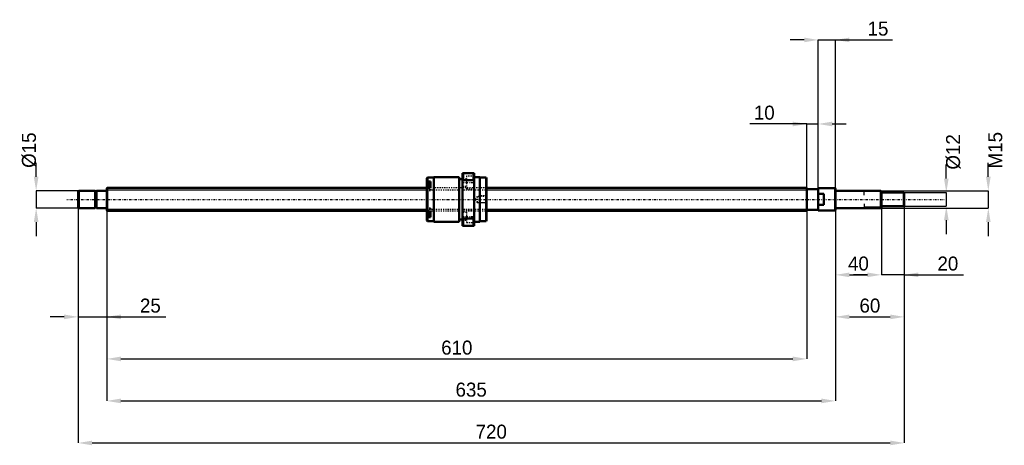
# Model space of a CAD drawing. Header units: millimetres. Extents: x -76 to 782, y -214 to 157.
import ezdxf

# ---------------------------------------------------------------- set-up
doc = ezdxf.new("R2010")
doc.units = ezdxf.units.MM
doc.linetypes.add('Center', pattern=[1.5, 0.45, -0.5, 0.05, -0.5])
doc.linetypes.add('Dashed', pattern=[2, 1, -1])
for name, color, linetype, lineweight in [('2d ConnectionPoints', 7, 'Continuous', 50), ('AM_0', 7, 'Continuous', 50), ('AM_4', 3, 'Continuous', 25), ('AM_5', 3, 'Continuous', 25), ('AM_7', 7, 'Center', 25), ('AM_9', 6, 'Dashed', 25)]:
    doc.layers.add(name, color=color, linetype=linetype, lineweight=lineweight)
doc.dimstyles.new('ISO-25', dxfattribs={"dimtxt": 2.5, "dimasz": 2.5, "dimexe": 1.25, "dimexo": 0.625, "dimtad": 1, "dimtxsty": 'Standard', "dimcen": 2.5, "dimadec": 0, "dimazin": 0, "dimtfac": 1, "dimtmove": 0, "dimatfit": 3, "dimfxl": 0, "dimarcsym": 0})

# ---------------------------------------------------------------- blocks, each defined once
blk = doc.blocks.new('1_BNK_2020_3_6G0_720LC5Y0_Nut_0_in_BNK2020_3_6G0_720LC5Y_3310__0')
at = {"layer": 'AM_0'}
for p, q in [((279.5, 19), (279, 18.5)), ((279, 18.5), (279, -10.58)), ((285, 19), (279.5, 19)), ((279.5, 19), (279.5, 15.54)), ((307, 19.5), (285, 19.5)), ((285, 19.5), (285, -19.5)), ((307, 19.5), (307, -19.5)), ((310, 17.55), (307, 17.55)), ((310, 23), (310, -23)), ((320, 23), (310, 23)), ((310.5, 23), (310.5, 16.73)), ((319.5, 23), (319.5, 16.73)), ((320, 23), (320, -23)), ((325, 19.5), (320, 19.5)), ((325, 19.5), (325, -19.5)), ((330.5, 19), (325, 19)), ((331, 18.5), (330.5, 19)), ((330.5, 19), (330.5, -19)), ((331, 18.5), (331, -18.5)), ((279, 15.18), (279.5, 15.54)), ((279.5, 10.94), (279, 10.58)), ((282, 13.71), (279.27, 13.71)), ((282, 15.54), (279.5, 15.54)), ((282, 10.94), (279.5, 10.94)), ((279.5, 10.94), (279.5, -10.94)), ((282, 15.54), (282, 10.94)), ((310, 15.6), (310.5, 16.73)), ((310.5, 16.73), (319.5, 16.73)), ((319.5, 16.73), (320, 15.6)), ((279, -10.58), (279.5, -10.94)), ((279, -10.59), (279, -18.5)), ((279.5, -15.54), (279, -15.18)), ((279.27, -13.71), (282, -13.71)), ((282, -10.94), (279.5, -10.94)), ((282, -15.54), (279.5, -15.54)), ((279.5, -15.54), (279.5, -19)), ((282, -10.94), (282, -15.54)), ((310.5, -16.73), (310, -15.6)), ((310.5, -16.73), (310.5, -23)), ((319.5, -16.73), (310.5, -16.73)), ((320, -15.6), (319.5, -16.73)), ((319.5, -16.73), (319.5, -23)), ((279, -18.5), (279.5, -19)), ((279.5, -19), (285, -19)), ((285, -19.5), (307, -19.5)), ((307, -17.55), (310, -17.55)), ((310, -23), (320, -23)), ((320, -19.5), (325, -19.5)), ((325, -19), (330.5, -19)), ((330.5, -19), (331, -18.5))]:
    blk.add_line(p, q, dxfattribs=at)
for centre, start, end in [((279.27, 13.44), 90, 180), ((279.27, -13.44), 180, 270)]:
    blk.add_arc(centre, 0.275, start, end, dxfattribs=at)
at = {"layer": 'AM_4'}
for p, q in [((279.27, 13.71), (279.27, 10.78)), ((279.27, -10.78), (279.27, -13.71))]:
    blk.add_line(p, q, dxfattribs=at)
at = {"layer": 'AM_5', "linetype": 'Dashed'}
for p, q in [((323.7, 2.59), (324.4, 3)), ((331, 3), (324.4, 3)), ((324.4, 3), (324.4, -3)), ((323.7, -2.59), (324.4, -3)), ((331, -3), (324.4, -3))]:
    blk.add_line(p, q, dxfattribs=at)
at = {"layer": 'AM_7'}
for p, q in [((278.85, 10.96), (282.15, 10.96)), ((309.5, 14.75), (320.5, 14.75)), ((278.85, -10.96), (282.15, -10.96)), ((309.5, -14.75), (320.5, -14.75))]:
    blk.add_line(p, q, dxfattribs=at)
at = {"layer": 'AM_9'}
for p, q in [((313.5, 18.05), (310, 18.05)), ((320, 20.25), (313.5, 20.25)), ((313.5, 20.25), (313.5, 9.25)), ((282, 13.26), (279, 13.26)), ((280.85, 12.35), (279, 12.35)), ((280.85, 11.98), (279, 11.98)), ((280.85, 11.33), (279, 11.33)), ((280.85, 10.59), (279, 10.59)), ((331, 10), (279, 10)), ((280.85, 9.94), (279, 9.94)), ((280.85, 9.57), (279, 9.57)), ((282, 8.66), (279, 8.66)), ((279.27, 10.78), (279.27, 8.21)), ((280.85, 12.35), (280.85, 9.57)), ((282, 10.94), (282, 7.71)), ((310, 11.45), (313.5, 11.45)), ((313.5, 9.25), (320, 9.25)), ((279, 7.71), (282, 7.71)), ((279.27, 8.21), (282, 8.21)), ((322.6, 2.59), (321.1, 0)), ((321.1, 0), (322.6, -2.59)), ((330.59, 2.59), (322.6, 2.59)), ((322.6, 2.59), (322.6, -2.59)), ((331, 3), (330.59, 2.59)), ((330.59, 2.59), (330.59, -2.59)), ((282, -7.71), (279, -7.71)), ((282, -8.21), (279.27, -8.21)), ((279.27, -8.21), (279.27, -10.78)), ((282, -7.71), (282, -10.94)), ((322.6, -2.59), (330.59, -2.59)), ((330.59, -2.59), (331, -3)), ((282, -8.66), (279, -8.66)), ((280.85, -9.57), (279, -9.57)), ((280.85, -9.94), (279, -9.94)), ((279, -10), (331, -10)), ((280.85, -10.59), (279, -10.59)), ((280.85, -11.33), (279, -11.33)), ((280.85, -11.98), (279, -11.98)), ((280.85, -12.35), (279, -12.35)), ((282, -13.26), (279, -13.26)), ((280.85, -9.57), (280.85, -12.35)), ((313.5, -11.45), (310, -11.45)), ((320, -9.25), (313.5, -9.25)), ((313.5, -9.25), (313.5, -20.25)), ((310, -18.05), (313.5, -18.05)), ((313.5, -20.25), (320, -20.25))]:
    blk.add_line(p, q, dxfattribs=at)
for centre, start, end in [((279.27, 8.49), 180, 270), ((279.27, -8.49), 90, 180)]:
    blk.add_arc(centre, 0.275, start, end, dxfattribs=at)
blk = doc.blocks.new('2_BNK_2020_3_6G0_720LC5Y_Shaft_0_in_BNK2020_3_6G0_720LC5Y_3310__0')
at = {"layer": 'AM_0'}
for p, q in [((0.3, 10), (0, 9.7)), ((0, 9.7), (0, -9.7)), ((279, 10), (0.3, 10)), ((0.3, 10), (0.3, -10)), ((610, 10), (331, 10)), ((610, 10), (610, -10)), ((620, 9), (610, 9)), ((620, 9.75), (620, -9.75)), ((634.7, 9.75), (620, 9.75)), ((635, 9.45), (634.7, 9.75)), ((634.7, 9.75), (634.7, -9.75)), ((635, 9.45), (635, -9.45)), ((-24.5, 7.5), (-25, 7)), ((-25, 7), (-25, -7)), ((-10.15, 7.5), (-24.5, 7.5)), ((-24.5, 7.5), (-24.5, -7.5)), ((-10.15, 7.5), (-10.15, -7.5)), ((-9, 7.15), (-10.15, 7.15)), ((-0.2, 7.5), (-9, 7.5)), ((-9, 7.5), (-9, -7.5)), ((625, 4.78), (620, 4.78)), ((625, 4.78), (625, -4.78)), ((674.5, 7.5), (635.2, 7.5)), ((675, 7), (674.5, 7.5)), ((674.5, 7.5), (674.5, -7.5)), ((675, 7), (675, -7)), ((694.5, 6), (675, 6)), ((695, 5.5), (694.5, 6)), ((694.5, 6), (694.5, -6)), ((695, 5.5), (695, -5.5)), ((-25, -7), (-24.5, -7.5)), ((-24.5, -7.5), (-10.15, -7.5)), ((-10.15, -7.15), (-9, -7.15)), ((-9, -7.5), (-0.2, -7.5)), ((620, -4.78), (625, -4.78)), ((635.2, -7.5), (674.5, -7.5)), ((674.5, -7.5), (675, -7)), ((675, -6), (694.5, -6)), ((694.5, -6), (695, -5.5)), ((0, -9.7), (0.3, -10)), ((0.3, -10), (279, -10)), ((331, -10), (610, -10)), ((610, -9), (620, -9)), ((620, -9.75), (634.7, -9.75)), ((634.7, -9.75), (635, -9.45))]:
    blk.add_line(p, q, dxfattribs=at)
for centre, start, end in [((-0.2, 7.7), 270, 360), ((635.2, 7.7), 180, 270), ((-0.2, -7.7), 0, 90), ((635.2, -7.7), 90, 180)]:
    blk.add_arc(centre, 0.2, start, end, dxfattribs=at)
at = {"layer": 'AM_4'}
for p, q in [((-0.2, 7.5), (-0.2, -7.5)), ((635.2, 7.5), (635.2, -7.5))]:
    blk.add_line(p, q, dxfattribs=at)
at = {"layer": 'AM_5'}
for p, q in [((0, 8.47), (279, 8.47)), ((331, 8.47), (610, 8.47)), ((610, 5), (610, 8.47)), ((675, 6.89), (660, 6.89)), ((660, 3.75), (660, 6.89)), ((0, -8.47), (279, -8.47)), ((331, -8.47), (610, -8.47)), ((610, -5), (610, -8.47)), ((660, -3.75), (660, -6.89)), ((675, -6.89), (660, -6.89))]:
    blk.add_line(p, q, dxfattribs=at)
at = {"layer": 'AM_5', "linetype": 'Dashed'}
for p, q in [((279, 8.47), (331, 8.47)), ((279, -8.47), (331, -8.47))]:
    blk.add_line(p, q, dxfattribs=at)
at = {"layer": 'AM_7'}
blk.add_line((-34.75, 0), (729.75, 0), dxfattribs=at)
at = {"layer": 'AM_9'}
for p, q in [((331, 10), (279, 10)), ((279, -10), (331, -10))]:
    blk.add_line(p, q, dxfattribs=at)
blk = doc.blocks.new('*D3')
at = {"layer": 'AM_5', "color": 0, "lineweight": -2}
for p, q in [((-25, -7), (-25, -102.3)), ((0, -9.7), (0, -102.3)), ((-37.2, -102.3), (-49.4, -102.3)), ((-25, -102.3), (0, -102.3)), ((0, -102.3), (51.47, -102.3)), ((12.2, -102.3), (24.4, -102.3))]:
    blk.add_line(p, q, dxfattribs=at)
at = {"layer": 'AM_5', "color": 0}
for points in [[(-37.2, -104.33), (-37.2, -100.27), (-25, -102.3)], [(12.2, -100.27), (12.2, -104.33), (0, -102.3)]]:
    blk.add_solid(points, dxfattribs=at)
at = {"layer": 'Defpoints', "color": 0}
for p in [(-25, -7), (0, -9.7), (0, -102.3)]:
    blk.add_point(p, dxfattribs=at)
at = {"layer": 'AM_5', "color": 0, "insert": (37.94, -92.54), "char_height": 12.2, "attachment_point": 5}
blk.add_mtext('25', dxfattribs=at)
blk = doc.blocks.new('*D4')
at = {"layer": 'AM_5', "color": 0, "lineweight": -2}
for p, q in [((675, -7), (675, -65.7)), ((695, -5.5), (695, -65.7)), ((662.8, -65.7), (650.6, -65.7)), ((695, -65.7), (675, -65.7)), ((695, -65.7), (746.47, -65.7)), ((707.2, -65.7), (719.4, -65.7))]:
    blk.add_line(p, q, dxfattribs=at)
at = {"layer": 'AM_5', "color": 0}
for points in [[(662.8, -67.73), (662.8, -63.67), (675, -65.7)], [(707.2, -63.67), (707.2, -67.73), (695, -65.7)]]:
    blk.add_solid(points, dxfattribs=at)
at = {"layer": 'Defpoints', "color": 0}
for p in [(675, -7), (695, -5.5), (675, -65.7)]:
    blk.add_point(p, dxfattribs=at)
at = {"layer": 'AM_5', "color": 0, "insert": (732.94, -55.94), "char_height": 12.2, "attachment_point": 5}
blk.add_mtext('20', dxfattribs=at)
blk = doc.blocks.new('*D5')
at = {"layer": 'AM_5', "color": 0, "lineweight": -2}
for p, q in [((675, -7), (675, -65.7)), ((635, -9.45), (635, -65.7)), ((647.2, -65.7), (662.8, -65.7))]:
    blk.add_line(p, q, dxfattribs=at)
at = {"layer": 'AM_5', "color": 0}
for points in [[(647.2, -63.67), (647.2, -67.73), (635, -65.7)], [(662.8, -67.73), (662.8, -63.67), (675, -65.7)]]:
    blk.add_solid(points, dxfattribs=at)
at = {"layer": 'Defpoints', "color": 0}
for p in [(675, -7), (635, -9.45), (675, -65.7)]:
    blk.add_point(p, dxfattribs=at)
at = {"layer": 'AM_5', "color": 0, "insert": (655, -55.94), "char_height": 12.2, "attachment_point": 5}
blk.add_mtext('40', dxfattribs=at)
blk = doc.blocks.new('*D6')
at = {"layer": 'AM_5', "color": 0, "lineweight": -2}
for p, q in [((695, -5.5), (695, -102.3)), ((635, -9.45), (635, -102.3)), ((647.2, -102.3), (682.8, -102.3))]:
    blk.add_line(p, q, dxfattribs=at)
at = {"layer": 'AM_5', "color": 0}
for points in [[(647.2, -100.27), (647.2, -104.33), (635, -102.3)], [(682.8, -104.33), (682.8, -100.27), (695, -102.3)]]:
    blk.add_solid(points, dxfattribs=at)
at = {"layer": 'Defpoints', "color": 0}
for p in [(695, -5.5), (635, -9.45), (695, -102.3)]:
    blk.add_point(p, dxfattribs=at)
at = {"layer": 'AM_5', "color": 0, "insert": (665, -92.54), "char_height": 12.2, "attachment_point": 5}
blk.add_mtext('60', dxfattribs=at)
blk = doc.blocks.new('*D7')
at = {"layer": 'AM_5', "color": 0, "lineweight": -2}
for p, q in [((607.8, 138.9), (595.6, 138.9)), ((620, -9.75), (620, 138.9)), ((620, 138.9), (635, 138.9)), ((635, -9.45), (635, 138.9)), ((635, 138.9), (684.73, 138.9)), ((647.2, 138.9), (659.4, 138.9))]:
    blk.add_line(p, q, dxfattribs=at)
at = {"layer": 'AM_5', "color": 0}
for points in [[(607.8, 136.87), (607.8, 140.93), (620, 138.9)], [(647.2, 140.93), (647.2, 136.87), (635, 138.9)]]:
    blk.add_solid(points, dxfattribs=at)
at = {"layer": 'Defpoints', "color": 0}
for p in [(635, 138.9), (620, -9.75), (635, -9.45)]:
    blk.add_point(p, dxfattribs=at)
at = {"layer": 'AM_5', "color": 0, "insert": (672.06, 148.66), "char_height": 12.2, "attachment_point": 5}
blk.add_mtext('15', dxfattribs=at)
blk = doc.blocks.new('*D8')
at = {"layer": 'AM_5', "color": 0, "lineweight": -2}
for p, q in [((610, 65.7), (560.27, 65.7)), ((597.8, 65.7), (585.6, 65.7)), ((610, -8.47), (610, 65.7)), ((610, 65.7), (620, 65.7)), ((620, -9.75), (620, 65.7)), ((632.2, 65.7), (644.4, 65.7))]:
    blk.add_line(p, q, dxfattribs=at)
at = {"layer": 'AM_5', "color": 0}
for points in [[(597.8, 63.67), (597.8, 67.73), (610, 65.7)], [(632.2, 67.73), (632.2, 63.67), (620, 65.7)]]:
    blk.add_solid(points, dxfattribs=at)
at = {"layer": 'Defpoints', "color": 0}
for p in [(620, 65.7), (610, -8.47), (620, -9.75)]:
    blk.add_point(p, dxfattribs=at)
at = {"layer": 'AM_5', "color": 0, "insert": (572.94, 75.46), "char_height": 12.2, "attachment_point": 5}
blk.add_mtext('10', dxfattribs=at)
blk = doc.blocks.new('*D9')
at = {"layer": 'AM_5', "color": 0, "lineweight": -2}
for p, q in [((610, -8.47), (610, -138.9)), ((0, -9.7), (0, -138.9)), ((12.2, -138.9), (597.8, -138.9))]:
    blk.add_line(p, q, dxfattribs=at)
at = {"layer": 'AM_5', "color": 0}
for points in [[(12.2, -136.87), (12.2, -140.93), (0, -138.9)], [(597.8, -140.93), (597.8, -136.87), (610, -138.9)]]:
    blk.add_solid(points, dxfattribs=at)
at = {"layer": 'Defpoints', "color": 0}
for p in [(610, -8.47), (0, -9.7), (610, -138.9)]:
    blk.add_point(p, dxfattribs=at)
at = {"layer": 'AM_5', "color": 0, "insert": (305, -129.14), "char_height": 12.2, "attachment_point": 5}
blk.add_mtext('610', dxfattribs=at)
blk = doc.blocks.new('*D10')
at = {"layer": 'AM_5', "color": 0, "lineweight": -2}
for p, q in [((0, -9.7), (0, -175.5)), ((635, -9.45), (635, -175.5)), ((12.2, -175.5), (622.8, -175.5))]:
    blk.add_line(p, q, dxfattribs=at)
at = {"layer": 'AM_5', "color": 0}
for points in [[(12.2, -173.47), (12.2, -177.53), (0, -175.5)], [(622.8, -177.53), (622.8, -173.47), (635, -175.5)]]:
    blk.add_solid(points, dxfattribs=at)
at = {"layer": 'Defpoints', "color": 0}
for p in [(0, -9.7), (635, -9.45), (635, -175.5)]:
    blk.add_point(p, dxfattribs=at)
at = {"layer": 'AM_5', "color": 0, "insert": (317.5, -165.74), "char_height": 12.2, "attachment_point": 5}
blk.add_mtext('635', dxfattribs=at)
blk = doc.blocks.new('*D11')
at = {"layer": 'AM_5', "color": 0, "lineweight": -2}
for p, q in [((-25, -7), (-25, -212.1)), ((695, -5.5), (695, -212.1)), ((-12.8, -212.1), (682.8, -212.1))]:
    blk.add_line(p, q, dxfattribs=at)
at = {"layer": 'AM_5', "color": 0}
for points in [[(-12.8, -210.07), (-12.8, -214.13), (-25, -212.1)], [(682.8, -214.13), (682.8, -210.07), (695, -212.1)]]:
    blk.add_solid(points, dxfattribs=at)
at = {"layer": 'Defpoints', "color": 0}
for p in [(-25, -7), (695, -5.5), (695, -212.1)]:
    blk.add_point(p, dxfattribs=at)
at = {"layer": 'AM_5', "color": 0, "insert": (335, -202.34), "char_height": 12.2, "attachment_point": 5}
blk.add_mtext('720', dxfattribs=at)
blk = doc.blocks.new('*D12')
at = {"layer": 'AM_5', "color": 0, "lineweight": -2}
for p, q in [((-61.6, 19.7), (-61.6, 31.9)), ((-24.5, 7.5), (-61.6, 7.5)), ((-61.6, 7.5), (-61.6, -7.5)), ((-24.5, -7.5), (-61.6, -7.5)), ((-61.6, -19.7), (-61.6, -31.9))]:
    blk.add_line(p, q, dxfattribs=at)
at = {"layer": 'AM_5', "color": 0}
for points in [[(-63.63, 19.7), (-59.57, 19.7), (-61.6, 7.5)], [(-59.57, -19.7), (-63.63, -19.7), (-61.6, -7.5)]]:
    blk.add_solid(points, dxfattribs=at)
at = {"layer": 'Defpoints', "color": 0}
for p in [(-24.5, 7.5), (-61.6, -7.5), (-24.5, -7.5)]:
    blk.add_point(p, dxfattribs=at)
at = {"layer": 'AM_5', "color": 0, "insert": (-67.7, 42.88), "char_height": 12.2, "attachment_point": 5, "rotation": 90}
blk.add_mtext('Ø15', dxfattribs=at)
blk = doc.blocks.new('*D13')
at = {"layer": 'AM_5', "color": 0, "lineweight": -2}
for p, q in [((731.6, 18.2), (731.6, 30.4)), ((694.5, 6), (731.6, 6)), ((731.6, 6), (731.6, -6)), ((694.5, -6), (731.6, -6)), ((731.6, -18.2), (731.6, -30.4))]:
    blk.add_line(p, q, dxfattribs=at)
at = {"layer": 'AM_5', "color": 0}
for points in [[(729.57, 18.2), (733.63, 18.2), (731.6, 6)], [(733.63, -18.2), (729.57, -18.2), (731.6, -6)]]:
    blk.add_solid(points, dxfattribs=at)
at = {"layer": 'Defpoints', "color": 0}
for p in [(694.5, 6), (694.5, -6), (731.6, -6)]:
    blk.add_point(p, dxfattribs=at)
at = {"layer": 'AM_5', "color": 0, "insert": (737.7, 41.38), "char_height": 12.2, "attachment_point": 5, "rotation": 90}
blk.add_mtext('Ø12', dxfattribs=at)
blk = doc.blocks.new('*D14')
at = {"layer": 'AM_5', "color": 0, "lineweight": -2}
for p, q in [((768.2, 19.7), (768.2, 31.9)), ((674.5, 7.5), (768.2, 7.5)), ((768.2, 7.5), (768.2, -7.5)), ((674.5, -7.5), (768.2, -7.5)), ((768.2, -19.7), (768.2, -31.9))]:
    blk.add_line(p, q, dxfattribs=at)
at = {"layer": 'AM_5', "color": 0}
for points in [[(766.17, 19.7), (770.23, 19.7), (768.2, 7.5)], [(770.23, -19.7), (766.17, -19.7), (768.2, -7.5)]]:
    blk.add_solid(points, dxfattribs=at)
at = {"layer": 'Defpoints', "color": 0}
for p in [(674.5, 7.5), (674.5, -7.5), (768.2, -7.5)]:
    blk.add_point(p, dxfattribs=at)
at = {"layer": 'AM_5', "color": 0, "insert": (774.3, 42.88), "char_height": 12.2, "attachment_point": 5, "rotation": 90}
blk.add_mtext('M15', dxfattribs=at)

msp = doc.modelspace()

# ---------------------------------------------------------------- linework, layer by layer
at = {"layer": '2d ConnectionPoints'}
for p in [(0, 0), (625, 0)]:
    msp.add_point(p, dxfattribs=at)

# ---------------------------------------------------------------- block references
for name in ['1_BNK_2020_3_6G0_720LC5Y0_Nut_0_in_BNK2020_3_6G0_720LC5Y_3310__0', '2_BNK_2020_3_6G0_720LC5Y_Shaft_0_in_BNK2020_3_6G0_720LC5Y_3310__0']:
    msp.add_blockref(name, (0, 0))

# ---------------------------------------------------------------- dimensions: what is measured, and where the dimension line sits
at = {"layer": 'AM_5'}
for base, p1, p2, text, picture, middle in [((635, 138.9), (620, -9.75), (635, -9.45), '15', '*D7', (672.0648, 138.9)), ((620, 65.7), (610, -8.4665), (620, -9.75), '10', '*D8', (572.9352, 65.7)), ((0, -102.3), (-25, -7), (0, -9.7), '25', '*D3', (37.9362, -102.3)), ((695, -212.1), (-25, -7), (695, -5.5), '720', '*D11', (335, -212.1)), ((610, -138.9), (0, -9.7), (610, -8.4665), '610', '*D9', (305, -138.9)), ((695, -102.3), (635, -9.45), (695, -5.5), '60', '*D6', (665, -102.3)), ((675, -65.7), (635, -9.45), (675, -7), '40', '*D5', (655, -65.7)), ((675, -65.7), (695, -5.5), (675, -7), '20', '*D4', (732.9362, -65.7)), ((635, -175.5), (0, -9.7), (635, -9.45), '635', '*D10', (317.5, -175.5))]:
    dim = msp.add_linear_dim(base=base, p1=p1, p2=p2, text=text, dimstyle='ISO-25', override={"dimtxt": 12.2, "dimasz": 12.2, "dimexe": 0, "dimexo": 0, "dimgap": 3.66}, dxfattribs=at)
    dim.commit()
    dim.dimension.update_dxf_attribs({"geometry": picture, "text_midpoint": middle, "dimtype": 160})
for base, p1, p2, text, picture, middle in [((-61.6, -7.5), (-24.5, 7.5), (-24.5, -7.5), 'Ø15', '*D12', (-67.7, 42.88)), ((768.2, -7.5), (674.5, 7.5), (674.5, -7.5), 'M15', '*D14', (774.3, 42.88)), ((731.6, -6), (694.5, 6), (694.5, -6), 'Ø12', '*D13', (737.7, 41.38))]:
    dim = msp.add_linear_dim(base=base, p1=p1, p2=p2, angle=90, text=text, dimstyle='ISO-25', override={"dimtxt": 12.2, "dimasz": 12.2, "dimexe": 0, "dimexo": 0, "dimgap": 3.66}, dxfattribs=at)
    dim.commit()
    dim.dimension.update_dxf_attribs({"geometry": picture, "text_midpoint": middle, "dimtype": 160, "text_rotation": 90})

doc.saveas('drawing.dxf')
